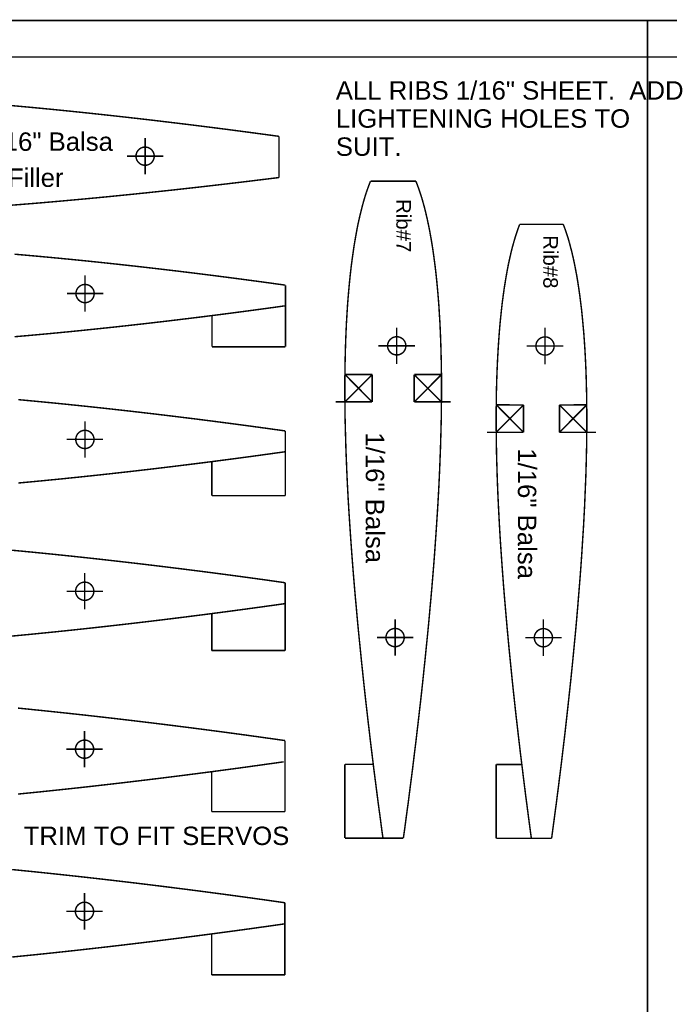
# Model space of a CAD drawing. Extents: x -1080 to 1070, y -166 to 202.
# Tile 21 of 24: x 425 to 536, y 2 to 171. Entities that reach past the tile are written whole.
import ezdxf

# ---------------------------------------------------------------- set-up
doc = ezdxf.new("R2010")
doc.units = 0
doc.header["$MEASUREMENT"] = 0
doc.linetypes.add('DASHED', pattern=[0.75, 0.5, -0.25])
doc.layers.get('0').update_dxf_attribs({"linetype": 'CONTINUOUS'})
doc.layers.add('2', color=7, linetype='CONTINUOUS')
doc.layers.add('DEFAULT', color=7, linetype='CONTINUOUS')
doc.styles.add('ARIAL', font='ARIAL.TTF')

# ---------------------------------------------------------------- blocks, each defined once
blk = doc.blocks.new('GROUP24')
at = {"layer": 'DEFAULT', "color": 3, "const_width": 0.01}
for points in [[(-37.625, 6.7375), (48.375, 6.7375)], [(26.875, -6.7375), (26.875, 6.7375)]]:
    blk.add_lwpolyline(points, dxfattribs=at)
at = {"layer": 'DEFAULT', "color": 3, "linetype": 'DASHED', "const_width": 0.01}
blk.add_lwpolyline([(-37.375, 6.4875), (48.125, 6.4875)], dxfattribs=at)
blk = doc.blocks.new('GROUP48')
at = {"const_width": 0.01}
for points in [[(0.539, 0.2829), (0.6161, 0.2762)], [(0.6161, 0.2762), (0.6929, 0.2694)], [(0.6929, 0.2694), (0.7694, 0.2623)], [(0.7694, 0.2623), (0.8456, 0.2551)], [(0.8456, 0.2551), (0.9215, 0.2477)], [(0.9215, 0.2477), (0.997, 0.2402)], [(0.997, 0.2402), (1.0719, 0.2326)], [(1.0719, 0.2326), (1.1464, 0.2248)], [(1.1464, 0.2248), (1.2203, 0.2169)], [(1.2203, 0.2169), (1.2936, 0.2089)], [(1.2936, 0.2089), (1.3662, 0.2009)], [(1.3662, 0.2009), (1.438, 0.1927)], [(1.023, -0.1119), (1.023, 0.1381)], [(1.438, 0.1927), (1.5091, 0.1845)], [(1.5091, 0.1845), (1.5794, 0.1763)], [(1.5794, 0.1763), (1.6488, 0.1681)], [(1.6488, 0.1681), (1.7173, 0.1598)], [(1.7173, 0.1598), (1.7848, 0.1515)], [(1.7848, 0.1515), (1.8513, 0.1432)], [(1.8513, 0.1432), (1.9168, 0.135)], [(1.9168, 0.135), (1.9811, 0.1267)], [(1.9811, 0.1267), (2.0443, 0.1185)], [(2.0443, 0.1185), (2.1063, 0.1104)], [(2.1063, 0.1104), (2.1671, 0.1023)], [(2.1671, 0.1023), (2.2266, 0.0943)], [(2.2266, 0.0943), (2.2848, 0.0864)], [(2.2848, 0.0864), (2.3416, 0.0785)], [(2.3416, 0.0785), (2.3971, 0.0708)], [(2.398, -0.3521), (2.398, 0.0706)], [(0.898, 0.0131), (1.148, 0.0131)], [(2.3416, -0.0785), (2.3971, -0.0708)], [(1.8513, -0.1432), (1.9168, -0.1349)], [(1.8935, -0.3521), (1.8935, -0.1379)], [(1.9168, -0.1349), (1.9811, -0.1267)], [(1.9811, -0.1267), (2.0443, -0.1185)], [(2.0443, -0.1185), (2.1063, -0.1103)], [(2.1063, -0.1103), (2.1671, -0.1023)], [(2.1671, -0.1023), (2.2266, -0.0942)], [(2.2266, -0.0942), (2.2848, -0.0863)], [(2.2848, -0.0863), (2.3416, -0.0785)], [(1.2936, -0.2089), (1.3662, -0.2008)], [(1.3662, -0.2008), (1.438, -0.1927)], [(1.438, -0.1927), (1.5091, -0.1845)], [(1.5091, -0.1845), (1.5794, -0.1763)], [(1.5794, -0.1763), (1.6488, -0.168)], [(1.6488, -0.168), (1.7173, -0.1597)], [(1.7173, -0.1597), (1.7848, -0.1515)], [(1.7848, -0.1515), (1.8513, -0.1432)], [(0.6161, -0.2762), (0.6929, -0.2693)], [(0.6929, -0.2693), (0.7694, -0.2623)], [(0.7694, -0.2623), (0.8456, -0.2551)], [(0.8456, -0.2551), (0.9215, -0.2477)], [(0.9215, -0.2477), (0.997, -0.2402)], [(0.997, -0.2402), (1.0719, -0.2325)], [(1.0719, -0.2325), (1.1464, -0.2247)], [(1.1464, -0.2247), (1.2203, -0.2169)], [(1.2203, -0.2169), (1.2936, -0.2089)], [(0.539, -0.2829), (0.6161, -0.2762)], [(1.8935, -0.3521), (2.398, -0.3521)]]:
    blk.add_lwpolyline(points, dxfattribs=at)
blk.add_lwpolyline([(1.0855, 0.0131, 0.0984), (1.0807, 0.037, 0.0982), (1.0671, 0.0572, 0.0982), (1.0469, 0.0708, 0.0983), (1.0229, 0.0755, 0.0984), (0.999, 0.0708, 0.0984), (0.9788, 0.0572, 0.0985), (0.9652, 0.037, 0.0986), (0.9605, 0.013, 0.0986), (0.9652, -0.0108, 0.0987), (0.9788, -0.031, 0.0987), (0.999, -0.0446, 0.0986), (1.023, -0.0493, 0.0985), (1.0469, -0.0446, 0.0985), (1.0671, -0.031, 0.0984), (1.0807, -0.0108, 0.0983)], format="xyb", close=True, dxfattribs=at)
blk = doc.blocks.new('GROUP47')
at = {"const_width": 0.01}
for points in [[(0.712, 0.2858), (0.7923, 0.2784)], [(0.7923, 0.2784), (0.8723, 0.2708)], [(0.8723, 0.2708), (0.952, 0.2631)], [(0.952, 0.2631), (1.0312, 0.2552)], [(1.0312, 0.2552), (1.1099, 0.2471)], [(1.1099, 0.2471), (1.188, 0.239)], [(1.188, 0.239), (1.2656, 0.2307)], [(1.2656, 0.2307), (1.3425, 0.2223)], [(1.3425, 0.2223), (1.4186, 0.2138)], [(1.4186, 0.2138), (1.4941, 0.2053)], [(1.4941, 0.2053), (1.5687, 0.1967)], [(1.1694, -0.1119), (1.1694, 0.1381)], [(1.5687, 0.1967), (1.6425, 0.1881)], [(1.6425, 0.1881), (1.7153, 0.1794)], [(1.7153, 0.1794), (1.7872, 0.1707)], [(1.7872, 0.1707), (1.858, 0.162)], [(1.858, 0.162), (1.9278, 0.1534)], [(1.9278, 0.1534), (1.9965, 0.1447)], [(1.9965, 0.1447), (2.0641, 0.136)], [(2.0641, 0.136), (2.1304, 0.1274)], [(2.1304, 0.1274), (2.1955, 0.1189)], [(2.1955, 0.1189), (2.2593, 0.1104)], [(2.2593, 0.1104), (2.3217, 0.102)], [(2.3217, 0.102), (2.3828, 0.0937)], [(2.3828, 0.0937), (2.4424, 0.0855)], [(2.4424, 0.0855), (2.5006, 0.0774)], [(2.5006, 0.0774), (2.5444, 0.0712)], [(2.5444, -0.3726), (2.5444, 0.0712)], [(1.0444, 0.0131), (1.2944, 0.0131)], [(2.5006, -0.0773), (2.5443, -0.0712)], [(1.9965, -0.1447), (2.0641, -0.136)], [(2.0406, -0.3726), (2.0406, -0.139)], [(2.0641, -0.136), (2.1304, -0.1274)], [(2.1304, -0.1274), (2.1955, -0.1189)], [(2.1955, -0.1189), (2.2593, -0.1104)], [(2.2593, -0.1104), (2.3217, -0.102)], [(2.3217, -0.102), (2.3828, -0.0937)], [(2.3828, -0.0937), (2.4424, -0.0854)], [(2.4424, -0.0854), (2.5006, -0.0773)], [(1.4186, -0.2138), (1.4941, -0.2053)], [(1.4941, -0.2053), (1.5687, -0.1967)], [(1.5687, -0.1967), (1.6425, -0.1881)], [(1.6425, -0.1881), (1.7153, -0.1794)], [(1.7153, -0.1794), (1.7872, -0.1707)], [(1.7872, -0.1707), (1.858, -0.162)], [(1.858, -0.162), (1.9278, -0.1533)], [(1.9278, -0.1533), (1.9965, -0.1447)], [(0.7923, -0.2784), (0.8723, -0.2708)], [(0.8723, -0.2708), (0.952, -0.263)], [(0.952, -0.263), (1.0312, -0.2551)], [(1.0312, -0.2551), (1.1099, -0.2471)], [(1.1099, -0.2471), (1.188, -0.2389)], [(1.188, -0.2389), (1.2656, -0.2307)], [(1.2656, -0.2307), (1.3425, -0.2223)], [(1.3425, -0.2223), (1.4186, -0.2138)], [(0.712, -0.2857), (0.7923, -0.2784)], [(2.0406, -0.3726), (2.5444, -0.3726)]]:
    blk.add_lwpolyline(points, dxfattribs=at)
blk.add_lwpolyline([(1.2319, 0.0131, 0.0984), (1.2271, 0.037, 0.0982), (1.2135, 0.0572, 0.0982), (1.1933, 0.0708, 0.0983), (1.1693, 0.0755, 0.0984), (1.1454, 0.0708, 0.0984), (1.1252, 0.0572, 0.0985), (1.1116, 0.037, 0.0986), (1.1069, 0.013, 0.0986), (1.1116, -0.0108, 0.0987), (1.1252, -0.031, 0.0987), (1.1454, -0.0446, 0.0986), (1.1694, -0.0493, 0.0985), (1.1933, -0.0446, 0.0985), (1.2135, -0.031, 0.0984), (1.2271, -0.0108, 0.0983)], format="xyb", close=True, dxfattribs=at)
blk = doc.blocks.new('GROUP49')
at = {"const_width": 0.01}
for points in [[(0.8152, 0.2944), (0.899, 0.2865)], [(0.899, 0.2865), (0.9824, 0.2784)], [(0.9824, 0.2784), (1.0653, 0.2701)], [(1.0653, 0.2701), (1.1477, 0.2617)], [(1.1477, 0.2617), (1.2296, 0.2531)], [(1.2296, 0.2531), (1.3108, 0.2445)], [(1.3108, 0.2445), (1.3913, 0.2357)], [(1.3913, 0.2357), (1.4711, 0.2268)], [(1.4711, 0.2268), (1.5501, 0.2179)], [(1.5501, 0.2179), (1.6282, 0.2089)], [(1.6282, 0.2089), (1.7055, 0.1999)], [(1.7055, 0.1999), (1.7817, 0.1908)], [(1.3158, -0.1119), (1.3158, 0.1381)], [(1.7817, 0.1908), (1.857, 0.1817)], [(1.857, 0.1817), (1.9312, 0.1726)], [(1.9312, 0.1726), (2.0043, 0.1635)], [(2.0043, 0.1635), (2.0763, 0.1544)], [(2.0763, 0.1544), (2.147, 0.1454)], [(2.147, 0.1454), (2.2164, 0.1364)], [(2.2164, 0.1364), (2.2846, 0.1274)], [(2.2846, 0.1274), (2.3514, 0.1185)], [(2.3514, 0.1185), (2.4168, 0.1097)], [(2.4168, 0.1097), (2.4807, 0.101)], [(2.4807, 0.101), (2.5432, 0.0924)], [(2.5432, 0.0924), (2.6041, 0.0839)], [(2.6041, 0.0839), (2.6908, 0.0716)], [(2.6908, -0.3932), (2.6908, 0.0716)], [(1.1908, 0.0131), (1.4408, 0.0131)], [(2.6041, -0.0839), (2.6907, -0.0717)], [(2.147, -0.1454), (2.2164, -0.1363)], [(2.2164, -0.1363), (2.2846, -0.1274)], [(2.2846, -0.1274), (2.3514, -0.1185)], [(2.3514, -0.1185), (2.4168, -0.1097)], [(2.4168, -0.1097), (2.4807, -0.101)], [(2.4807, -0.101), (2.5432, -0.0924)], [(2.5432, -0.0924), (2.6041, -0.0839)], [(1.6282, -0.2089), (1.7055, -0.1999)], [(1.7055, -0.1999), (1.7817, -0.1908)], [(1.7817, -0.1908), (1.857, -0.1817)], [(1.857, -0.1817), (1.9312, -0.1726)], [(1.9312, -0.1726), (2.0043, -0.1635)], [(2.0043, -0.1635), (2.0763, -0.1544)], [(2.0763, -0.1544), (2.147, -0.1454)], [(2.1877, -0.3932), (2.1877, -0.1401)], [(0.9824, -0.2784), (1.0653, -0.2701)], [(1.0653, -0.2701), (1.1477, -0.2617)], [(1.1477, -0.2617), (1.2296, -0.2531)], [(1.2296, -0.2531), (1.3108, -0.2445)], [(1.3108, -0.2445), (1.3913, -0.2357)], [(1.3913, -0.2357), (1.4711, -0.2268)], [(1.4711, -0.2268), (1.5501, -0.2179)], [(1.5501, -0.2179), (1.6282, -0.2089)], [(0.8152, -0.2944), (0.899, -0.2865)], [(0.899, -0.2865), (0.9824, -0.2784)], [(2.1877, -0.3932), (2.6908, -0.3932)]]:
    blk.add_lwpolyline(points, dxfattribs=at)
blk.add_lwpolyline([(1.3783, 0.0131, 0.0984), (1.3735, 0.037, 0.0982), (1.3599, 0.0572, 0.0982), (1.3397, 0.0708, 0.0983), (1.3157, 0.0755, 0.0984), (1.2918, 0.0708, 0.0984), (1.2716, 0.0572, 0.0985), (1.258, 0.037, 0.0986), (1.2533, 0.013, 0.0986), (1.258, -0.0108, 0.0987), (1.2716, -0.031, 0.0987), (1.2918, -0.0446, 0.0986), (1.3158, -0.0493, 0.0985), (1.3397, -0.0446, 0.0985), (1.3599, -0.031, 0.0984), (1.3735, -0.0108, 0.0983)], format="xyb", close=True, dxfattribs=at)
blk = doc.blocks.new('GROUP50')
at = {"const_width": 0.01}
for points in [[(1.0146, 0.2946), (1.1015, 0.2859)], [(1.1015, 0.2859), (1.1878, 0.2771)], [(1.1878, 0.2771), (1.2736, 0.2681)], [(1.2736, 0.2681), (1.3586, 0.2591)], [(1.3586, 0.2591), (1.443, 0.2499)], [(1.443, 0.2499), (1.5266, 0.2406)], [(1.5266, 0.2406), (1.6094, 0.2312)], [(1.6094, 0.2312), (1.6912, 0.2218)], [(1.6912, 0.2218), (1.7722, 0.2123)], [(1.7722, 0.2123), (1.8521, 0.2028)], [(1.8521, 0.2028), (1.9309, 0.1933)], [(1.4707, -0.1119), (1.4707, 0.1381)], [(1.9309, 0.1933), (2.0087, 0.1838)], [(2.0087, 0.1838), (2.0853, 0.1742)], [(2.0853, 0.1742), (2.1606, 0.1647)], [(2.1606, 0.1647), (2.2347, 0.1552)], [(2.2347, 0.1552), (2.3075, 0.1458)], [(2.3075, 0.1458), (2.3789, 0.1364)], [(2.3789, 0.1364), (2.4489, 0.1271)], [(2.4489, 0.1271), (2.5174, 0.1179)], [(2.5174, 0.1179), (2.5844, 0.1088)], [(2.5844, 0.1088), (2.6498, 0.0997)], [(2.6498, 0.0997), (2.7136, 0.0908)], [(2.7136, 0.0908), (2.7758, 0.0821)], [(2.7758, 0.0821), (2.8457, 0.0721)], [(2.8457, -0.4149), (2.8457, 0.0721)], [(1.3457, 0.0131), (1.5957, 0.0131)], [(2.3075, -0.1458), (2.3789, -0.1364)], [(2.3789, -0.1364), (2.4489, -0.1271)], [(2.4489, -0.1271), (2.5174, -0.1179)], [(2.5174, -0.1179), (2.5844, -0.1088)], [(2.5844, -0.1088), (2.6498, -0.0997)], [(2.6498, -0.0997), (2.7136, -0.0908)], [(2.7136, -0.0908), (2.7758, -0.0821)], [(2.7758, -0.0821), (2.8363, -0.0735)], [(1.7722, -0.2123), (1.8521, -0.2028)], [(1.8521, -0.2028), (1.9309, -0.1933)], [(1.9309, -0.1933), (2.0087, -0.1838)], [(2.0087, -0.1838), (2.0853, -0.1742)], [(2.0853, -0.1742), (2.1606, -0.1647)], [(2.1606, -0.1647), (2.2347, -0.1552)], [(2.2347, -0.1552), (2.3075, -0.1458)], [(2.3432, -0.4149), (2.3432, -0.1411)], [(1.1878, -0.2771), (1.2736, -0.2681)], [(1.2736, -0.2681), (1.3586, -0.2591)], [(1.3586, -0.2591), (1.443, -0.2499)], [(1.443, -0.2499), (1.5266, -0.2406)], [(1.5266, -0.2406), (1.6094, -0.2312)], [(1.6094, -0.2312), (1.6912, -0.2218)], [(1.6912, -0.2218), (1.7722, -0.2123)], [(1.0146, -0.2946), (1.1015, -0.2859)], [(1.1015, -0.2859), (1.1878, -0.2771)], [(2.3432, -0.4149), (2.8457, -0.4149)]]:
    blk.add_lwpolyline(points, dxfattribs=at)
blk.add_lwpolyline([(1.5332, 0.0131, 0.0984), (1.5284, 0.037, 0.0982), (1.5148, 0.0572, 0.0982), (1.4946, 0.0708, 0.0983), (1.4706, 0.0755, 0.0984), (1.4467, 0.0708, 0.0984), (1.4265, 0.0572, 0.0985), (1.4129, 0.037, 0.0986), (1.4082, 0.013, 0.0986), (1.4129, -0.0108, 0.0987), (1.4265, -0.031, 0.0987), (1.4467, -0.0446, 0.0986), (1.4707, -0.0493, 0.0985), (1.4946, -0.0446, 0.0985), (1.5148, -0.031, 0.0984), (1.5284, -0.0108, 0.0983)], format="xyb", close=True, dxfattribs=at)
blk = doc.blocks.new('GROUP8')
at = {"const_width": 0.01}
for points in [[(-1.6107, 0.4173), (-1.5504, 0.4165)], [(-1.5504, 0.4165), (-1.4666, 0.4148)], [(-1.4666, 0.4148), (-1.3819, 0.4126)], [(-1.3819, 0.4126), (-1.2966, 0.4098)], [(-1.2966, 0.4098), (-1.2106, 0.4066)], [(-1.2106, 0.4066), (-1.1239, 0.403)], [(-1.1239, 0.403), (-1.0367, 0.3989)], [(-1.0367, 0.3989), (-0.949, 0.3943)], [(-0.949, 0.3943), (-0.8609, 0.3894)], [(-0.8609, 0.3894), (-0.7723, 0.384)], [(-0.7723, 0.384), (-0.6835, 0.3783)], [(-0.6835, 0.3783), (-0.5944, 0.3722)], [(-0.5944, 0.3722), (-0.5051, 0.3657)], [(-0.5051, 0.3657), (-0.4157, 0.3589)], [(-0.4157, 0.3589), (-0.3262, 0.3518)], [(-0.3262, 0.3518), (-0.2368, 0.3444)], [(-0.2368, 0.3444), (-0.1473, 0.3367)], [(-0.1473, 0.3367), (-0.058, 0.3287)], [(-0.058, 0.3287), (0.0311, 0.3205)], [(0.0311, 0.3205), (0.12, 0.312)], [(0.12, 0.312), (0.2086, 0.3034)], [(0.2086, 0.3034), (0.2969, 0.2945)], [(0.2969, 0.2945), (0.3847, 0.2854)], [(0.3847, 0.2854), (0.472, 0.2762)], [(0.472, 0.2762), (0.5588, 0.2668)], [(0.5588, 0.2668), (0.6449, 0.2573)], [(0.6449, 0.2573), (0.7305, 0.2477)], [(0.7305, 0.2477), (0.8152, 0.238)], [(0.8152, 0.238), (0.8993, 0.2281)], [(0.8993, 0.2281), (0.9824, 0.2182)], [(0.9824, 0.2182), (1.0647, 0.2083)], [(1.0647, 0.2083), (1.146, 0.1983)], [(1.146, 0.1983), (1.2263, 0.1883)], [(1.2263, 0.1883), (1.3056, 0.1782)], [(1.3056, 0.1782), (1.3837, 0.1682)], [(1.3837, 0.1682), (1.4607, 0.1581)], [(1.4607, 0.1581), (1.5364, 0.1481)], [(1.5364, 0.1481), (1.7292, 0.1222)], [(-1.1894, -0.1276), (-1.1894, 0.1224)], [(0.8106, -0.1389), (0.8106, 0.1111)], [(-1.3144, -0.0026), (-1.0644, -0.0026)], [(0.6856, -0.0139), (0.9356, -0.0139)], [(1.3033, -0.2116), (1.3816, -0.2025)], [(1.3816, -0.2025), (1.4587, -0.1933)], [(1.4587, -0.1933), (1.5345, -0.1842)], [(1.5345, -0.1842), (1.7292, -0.1604)], [(0.6419, -0.2832), (0.7275, -0.2745)], [(0.7275, -0.2745), (0.8124, -0.2658)], [(0.8124, -0.2658), (0.8965, -0.2569)], [(0.8965, -0.2569), (0.9798, -0.248)], [(0.9798, -0.248), (1.0621, -0.239)], [(1.0621, -0.239), (1.1436, -0.2299)], [(1.1436, -0.2299), (1.224, -0.2208)], [(1.224, -0.2208), (1.3033, -0.2116)], [(-0.0619, -0.3465), (0.0274, -0.3393)], [(0.0274, -0.3393), (0.1163, -0.3319)], [(0.1163, -0.3319), (0.205, -0.3242)], [(0.205, -0.3242), (0.2934, -0.3163)], [(0.2934, -0.3163), (0.3813, -0.3083)], [(0.3813, -0.3083), (0.4687, -0.3001)], [(0.4687, -0.3001), (0.5556, -0.2917)], [(0.5556, -0.2917), (0.6419, -0.2832)], [(-1.2152, -0.4113), (-1.1285, -0.4086)], [(-1.1285, -0.4086), (-1.0413, -0.4055)], [(-1.0413, -0.4055), (-0.9535, -0.4019)], [(-0.9535, -0.4019), (-0.8653, -0.398)], [(-0.8653, -0.398), (-0.7768, -0.3937)], [(-0.7768, -0.3937), (-0.6879, -0.3889)], [(-0.6879, -0.3889), (-0.5987, -0.3838)], [(-0.5987, -0.3838), (-0.5094, -0.3784)], [(-0.5094, -0.3784), (-0.4199, -0.3726)], [(-0.4199, -0.3726), (-0.3303, -0.3665)], [(-0.3303, -0.3665), (-0.2408, -0.3601)], [(-0.2408, -0.3601), (-0.1513, -0.3534)], [(-0.1513, -0.3534), (-0.0619, -0.3465)], [(-1.6107, -0.4173), (-1.5551, -0.4173)], [(-1.5551, -0.4173), (-1.4713, -0.4165)], [(-1.4713, -0.4165), (-1.3867, -0.4152)], [(-1.3867, -0.4152), (-1.3013, -0.4135)], [(-1.3013, -0.4135), (-1.2152, -0.4113)]]:
    blk.add_lwpolyline(points, dxfattribs=at)
for points in [[(-1.1269, -0.0026, 0.0985), (-1.1316, 0.0213, 0.0987), (-1.1452, 0.0415, 0.0987), (-1.1654, 0.0551, 0.0986), (-1.1894, 0.0598, 0.0985), (-1.2133, 0.0551, 0.0985), (-1.2335, 0.0415, 0.0984), (-1.2471, 0.0213, 0.0985), (-1.2519, -0.0026, 0.0984), (-1.2471, -0.0265, 0.0982), (-1.2335, -0.0467, 0.0982), (-1.2133, -0.0603, 0.0983), (-1.1893, -0.065, 0.0984), (-1.1654, -0.0603, 0.0984), (-1.1452, -0.0467, 0.0985), (-1.1316, -0.0265, 0.0986)], [(0.8731, -0.0139, 0.0983), (0.8683, 0.01, 0.0984), (0.8547, 0.0302, 0.0985), (0.8345, 0.0438, 0.0986), (0.8105, 0.0485, 0.0986), (0.7866, 0.0438, 0.0987), (0.7664, 0.0302, 0.0987), (0.7528, 0.01, 0.0986), (0.7481, -0.0139, 0.0985), (0.7528, -0.0378, 0.0985), (0.7664, -0.058, 0.0984), (0.7866, -0.0716, 0.0983), (0.8106, -0.0763, 0.0983), (0.8345, -0.0716, 0.0982), (0.8547, -0.058, 0.0982), (0.8683, -0.0378, 0.0984)]]:
    blk.add_lwpolyline(points, format="xyb", close=True, dxfattribs=at)
at = {"layer": 'DEFAULT', "const_width": 0.01}
for points in [[(-1.6108, -0.4173), (-1.6108, 0.4165)], [(1.7292, -0.1604), (1.7292, 0.1222)]]:
    blk.add_lwpolyline(points, dxfattribs=at)
blk = doc.blocks.new('GROUP10')
at = {"layer": 'DEFAULT', "rotation": 270}
blk.add_blockref('GROUP8', (0, 0.0592), dxfattribs=at)
at = {"layer": 'DEFAULT', "style": 'ARIAL'}
for s, p in [('Servo Bay Filler', (-0.2245, 1.0534)), ('Rib#2  1/16" Balsa', (0.0228, 0.9246))]:
    blk.add_text(s, height=0.1263, rotation=270, dxfattribs=at).set_placement(p)
blk = doc.blocks.new('GROUP51')
at = {"const_width": 0.01}
for points in [[(0.9627, 0.3), (1.0509, 0.2912)], [(1.0509, 0.2912), (1.1386, 0.2822)], [(1.1386, 0.2822), (1.2256, 0.2731)], [(1.2256, 0.2731), (1.3119, 0.2639)], [(1.3119, 0.2639), (1.3976, 0.2546)], [(1.3976, 0.2546), (1.4824, 0.2452)], [(1.4824, 0.2452), (1.5664, 0.2357)], [(1.5664, 0.2357), (1.6495, 0.2261)], [(1.6495, 0.2261), (1.7316, 0.2165)], [(1.7316, 0.2165), (1.8127, 0.2069)], [(1.8127, 0.2069), (1.8928, 0.1972)], [(1.4591, -0.1118), (1.4591, 0.1382)], [(1.8928, 0.1972), (1.9717, 0.1875)], [(1.9717, 0.1875), (2.0494, 0.1778)], [(2.0494, 0.1778), (2.1259, 0.1682)], [(2.1259, 0.1682), (2.2011, 0.1585)], [(2.2011, 0.1585), (2.275, 0.149)], [(2.275, 0.149), (2.3474, 0.1394)], [(2.3474, 0.1394), (2.4184, 0.13)], [(2.4184, 0.13), (2.488, 0.1206)], [(2.488, 0.1206), (2.556, 0.1114)], [(2.556, 0.1114), (2.6224, 0.1022)], [(2.6224, 0.1022), (2.6872, 0.0932)], [(2.6872, 0.0932), (2.7503, 0.0843)], [(2.7503, 0.0843), (2.8341, 0.0724)], [(2.8341, -0.4219), (2.8341, 0.0723)], [(1.3341, 0.0132), (1.5841, 0.0132)], [(2.7503, -0.0842), (2.834, -0.0722)], [(2.275, -0.1488), (2.3474, -0.1393)], [(2.3474, -0.1393), (2.4184, -0.1298)], [(2.4184, -0.1298), (2.488, -0.1205)], [(2.488, -0.1205), (2.556, -0.1112)], [(2.556, -0.1112), (2.6224, -0.1021)], [(2.6224, -0.1021), (2.6872, -0.093)], [(2.6872, -0.093), (2.7503, -0.0842)], [(1.7316, -0.2164), (1.8127, -0.2067)], [(1.8127, -0.2067), (1.8928, -0.197)], [(1.8928, -0.197), (1.9717, -0.1874)], [(1.9717, -0.1874), (2.0494, -0.1777)], [(2.0494, -0.1777), (2.1259, -0.168)], [(2.1259, -0.168), (2.2011, -0.1584)], [(2.2011, -0.1584), (2.275, -0.1488)], [(2.3319, -0.4219), (2.3319, -0.1414)], [(1.1386, -0.2821), (1.2256, -0.273)], [(1.2256, -0.273), (1.3119, -0.2638)], [(1.3119, -0.2638), (1.3976, -0.2545)], [(1.3976, -0.2545), (1.4824, -0.245)], [(1.4824, -0.245), (1.5664, -0.2355)], [(1.5664, -0.2355), (1.6495, -0.226)], [(1.6495, -0.226), (1.7316, -0.2164)], [(0.9627, -0.2998), (1.0509, -0.291)], [(1.0509, -0.291), (1.1386, -0.2821)], [(2.3319, -0.4219), (2.8341, -0.4219)]]:
    blk.add_lwpolyline(points, dxfattribs=at)
blk.add_lwpolyline([(1.5216, 0.0132, 0.0984), (1.5168, 0.0371, 0.0982), (1.5032, 0.0573, 0.0982), (1.483, 0.0709, 0.0983), (1.459, 0.0756, 0.0984), (1.4351, 0.0709, 0.0984), (1.4149, 0.0573, 0.0985), (1.4013, 0.0371, 0.0986), (1.3966, 0.0131, 0.0986), (1.4013, -0.0107, 0.0987), (1.4149, -0.0309, 0.0987), (1.4351, -0.0445, 0.0986), (1.4591, -0.0492, 0.0985), (1.483, -0.0445, 0.0985), (1.5032, -0.0309, 0.0984), (1.5168, -0.0107, 0.0983)], format="xyb", close=True, dxfattribs=at)

msp = doc.modelspace()

# ---------------------------------------------------------------- linework, layer by layer
at = {"const_width": 0.25}
for points in [[(485.05, 143.02), (485.21, 143.4)], [(485.21, 143.4), (492.99, 143.4)], [(492.99, 143.4), (493.15, 143.02)], [(484.51, 141.51), (484.78, 142.29)], [(484.78, 142.29), (485.05, 143.02)], [(493.15, 143.02), (493.42, 142.29)], [(493.42, 142.29), (493.69, 141.51)], [(483.99, 139.82), (484.24, 140.69)], [(484.24, 140.69), (484.51, 141.51)], [(493.69, 141.51), (493.96, 140.69)], [(493.96, 140.69), (494.21, 139.82)], [(483.5, 137.95), (483.74, 138.91)], [(483.74, 138.91), (483.99, 139.82)], [(494.21, 139.82), (494.46, 138.91)], [(494.46, 138.91), (494.7, 137.95)], [(483.04, 135.92), (483.27, 136.96)], [(483.27, 136.96), (483.5, 137.95)], [(494.7, 137.95), (494.93, 136.96)], [(494.93, 136.96), (495.15, 135.92)], [(482.83, 134.84), (483.04, 135.92)], [(495.15, 135.92), (495.37, 134.84)], [(510.27, 134.52), (510.52, 135.26)], [(510.52, 135.26), (510.78, 135.95)], [(510.78, 135.95), (510.81, 136.01)], [(510.81, 136.01), (518.28, 136.01)], [(518.28, 136.01), (518.3, 135.95)], [(518.3, 135.95), (518.56, 135.26)], [(518.56, 135.26), (518.82, 134.52)], [(482.43, 132.57), (482.63, 133.72)], [(482.63, 133.72), (482.83, 134.84)], [(495.37, 134.84), (495.57, 133.72)], [(495.57, 133.72), (495.77, 132.57)], [(509.78, 132.93), (510.02, 133.75)], [(510.02, 133.75), (510.27, 134.52)], [(518.82, 134.52), (519.07, 133.75)], [(519.07, 133.75), (519.31, 132.93)], [(482.25, 131.37), (482.43, 132.57)], [(495.77, 132.57), (495.95, 131.37)], [(509.31, 131.16), (509.54, 132.06)], [(509.54, 132.06), (509.78, 132.93)], [(519.31, 132.93), (519.54, 132.06)], [(519.54, 132.06), (519.77, 131.16)], [(481.91, 128.87), (482.08, 130.14)], [(482.08, 130.14), (482.25, 131.37)], [(495.95, 131.37), (496.12, 130.14)], [(496.12, 130.14), (496.29, 128.87)], [(508.88, 129.23), (509.1, 130.22)], [(509.1, 130.22), (509.31, 131.16)], [(519.77, 131.16), (519.99, 130.22)], [(519.99, 130.22), (520.2, 129.23)], [(481.76, 127.57), (481.91, 128.87)], [(496.29, 128.87), (496.44, 127.57)], [(508.49, 127.15), (508.68, 128.21)], [(508.68, 128.21), (508.88, 129.23)], [(520.2, 129.23), (520.4, 128.21)], [(520.4, 128.21), (520.6, 127.15)], [(481.62, 126.24), (481.76, 127.57)], [(496.44, 127.57), (496.58, 126.24)], [(508.31, 126.06), (508.49, 127.15)], [(520.6, 127.15), (520.78, 126.06)], [(481.37, 123.47), (481.49, 124.87)], [(481.49, 124.87), (481.62, 126.24)], [(496.58, 126.24), (496.71, 124.87)], [(496.71, 124.87), (496.83, 123.47)], [(507.97, 123.76), (508.13, 124.93)], [(508.13, 124.93), (508.31, 126.06)], [(520.78, 126.06), (520.95, 124.93)], [(520.95, 124.93), (521.12, 123.76)], [(481.26, 122.03), (481.37, 123.47)], [(496.83, 123.47), (496.94, 122.03)], [(507.81, 122.56), (507.97, 123.76)], [(521.12, 123.76), (521.27, 122.56)], [(481.17, 120.57), (481.26, 122.03)], [(496.94, 122.03), (497.03, 120.57)], [(507.67, 121.33), (507.81, 122.56)], [(521.27, 122.56), (521.42, 121.33)], [(481.08, 119.08), (481.17, 120.57)], [(497.03, 120.57), (497.12, 119.08)], [(507.41, 118.77), (507.54, 120.07)], [(507.54, 120.07), (507.67, 121.33)], [(521.42, 121.33), (521.55, 120.07)], [(521.55, 120.07), (521.67, 118.77)], [(481.01, 117.56), (481.08, 119.08)], [(489.71, 112.06), (489.71, 118.31)], [(497.12, 119.08), (497.19, 117.56)], [(507.3, 117.44), (507.41, 118.77)], [(515.15, 112.04), (515.15, 118.29)], [(521.67, 118.77), (521.79, 117.44)], [(480.95, 116.02), (481.01, 117.56)], [(497.19, 117.56), (497.25, 116.02)], [(507.2, 116.09), (507.3, 117.44)], [(521.79, 117.44), (521.89, 116.09)], [(480.9, 114.45), (480.95, 116.02)], [(486.58, 115.19), (492.83, 115.19)], [(497.25, 116.02), (497.3, 114.45)], [(507.03, 113.29), (507.11, 114.7)], [(507.11, 114.7), (507.2, 116.09)], [(512.02, 115.16), (518.27, 115.16)], [(521.89, 116.09), (521.98, 114.7)], [(521.98, 114.7), (522.06, 113.29)], [(480.86, 112.85), (480.9, 114.45)], [(497.3, 114.45), (497.34, 112.85)], [(506.96, 111.85), (507.03, 113.29)], [(522.06, 113.29), (522.13, 111.85)], [(480.83, 111.23), (480.86, 112.85)], [(497.34, 112.85), (497.37, 111.23)], [(506.9, 110.39), (506.96, 111.85)], [(522.13, 111.85), (522.19, 110.39)], [(480.81, 107.93), (480.81, 109.59)], [(480.81, 109.59), (480.83, 111.23)], [(480.82, 105.58), (485.5, 110.27)], [(480.82, 110.27), (485.5, 110.27)], [(480.82, 110.27), (485.49, 105.58)], [(485.49, 105.58), (485.5, 110.27)], [(492.7, 110.27), (497.38, 110.27)], [(492.71, 105.58), (497.38, 110.27)], [(492.7, 110.27), (492.71, 105.58)], [(492.7, 110.27), (497.38, 105.58)], [(497.37, 111.23), (497.39, 109.59)], [(497.39, 109.59), (497.39, 107.93)], [(506.85, 108.9), (506.9, 110.39)], [(522.19, 110.39), (522.23, 108.9)], [(480.81, 107.93), (480.81, 106.24)], [(497.39, 106.24), (497.39, 107.93)], [(506.81, 107.39), (506.85, 108.9)], [(522.23, 108.9), (522.27, 107.39)], [(480.81, 106.24), (480.82, 105.58)], [(497.38, 105.58), (497.39, 106.24)], [(506.79, 105.85), (506.81, 107.39)], [(522.27, 107.39), (522.3, 105.85)], [(479.26, 105.58), (480.82, 105.58)], [(480.82, 105.58), (485.49, 105.58)], [(480.82, 105.58), (480.85, 102.82)], [(492.71, 105.58), (497.38, 105.58)], [(497.35, 102.82), (497.38, 105.58)], [(497.38, 105.58), (498.94, 105.58)], [(506.77, 104.3), (506.79, 105.85)], [(506.78, 100.38), (511.46, 105.06)], [(506.78, 105.07), (511.46, 105.06)], [(506.78, 105.07), (511.45, 100.38)], [(511.45, 100.38), (511.46, 105.06)], [(517.63, 105.06), (522.31, 105.07)], [(517.63, 105.06), (517.63, 100.38)], [(517.63, 105.06), (522.31, 100.38)], [(517.63, 100.38), (522.31, 105.07)], [(522.3, 105.85), (522.31, 104.3)], [(480.85, 102.82), (480.89, 101.09)], [(497.31, 101.09), (497.35, 102.82)], [(506.77, 102.72), (506.77, 104.3)], [(522.31, 104.3), (522.32, 102.72)], [(506.77, 102.72), (506.77, 101.13)], [(506.77, 101.13), (506.78, 100.38)], [(522.31, 100.38), (522.31, 101.13)], [(522.31, 101.13), (522.32, 102.72)], [(480.89, 101.09), (480.94, 99.34)], [(497.26, 99.34), (497.31, 101.09)], [(505.22, 100.38), (506.78, 100.38)], [(506.78, 100.38), (511.45, 100.38)], [(506.78, 100.38), (506.81, 97.89)], [(517.63, 100.38), (522.31, 100.38)], [(522.28, 97.89), (522.31, 100.38)], [(522.31, 100.38), (523.87, 100.38)], [(480.94, 99.34), (480.99, 97.57)], [(497.21, 97.57), (497.26, 99.34)], [(506.81, 97.89), (506.84, 96.24)], [(522.24, 96.24), (522.28, 97.89)], [(480.99, 97.57), (481.06, 95.79)], [(497.14, 95.79), (497.21, 97.57)], [(506.84, 96.24), (506.89, 94.58)], [(522.2, 94.58), (522.24, 96.24)], [(481.06, 95.79), (481.13, 94)], [(497.07, 94), (497.14, 95.79)], [(506.89, 94.58), (506.94, 92.91)], [(522.15, 92.91), (522.2, 94.58)], [(481.13, 94), (481.21, 92.2)], [(496.99, 92.2), (497.07, 94)], [(506.94, 92.91), (507, 91.23)], [(522.08, 91.23), (522.15, 92.91)], [(481.21, 92.2), (481.3, 90.4)], [(496.9, 90.4), (496.99, 92.2)], [(507, 91.23), (507.07, 89.53)], [(522.01, 89.53), (522.08, 91.23)], [(481.3, 90.4), (481.4, 88.58)], [(496.8, 88.58), (496.9, 90.4)], [(507.07, 89.53), (507.15, 87.83)], [(521.94, 87.83), (522.01, 89.53)], [(481.4, 88.58), (481.51, 86.76)], [(496.69, 86.76), (496.8, 88.58)], [(507.15, 87.83), (507.24, 86.11)], [(521.85, 86.11), (521.94, 87.83)], [(481.51, 86.76), (481.63, 84.93)], [(496.57, 84.93), (496.69, 86.76)], [(507.24, 86.11), (507.33, 84.39)], [(521.76, 84.39), (521.85, 86.11)], [(481.63, 84.93), (481.75, 83.1)], [(496.45, 83.1), (496.57, 84.93)], [(507.33, 84.39), (507.43, 82.66)], [(521.65, 82.66), (521.76, 84.39)], [(481.75, 83.1), (481.88, 81.26)], [(496.32, 81.26), (496.45, 83.1)], [(507.43, 82.66), (507.54, 80.93)], [(521.54, 80.93), (521.65, 82.66)], [(481.88, 81.26), (482.01, 79.42)], [(496.19, 79.42), (496.32, 81.26)], [(507.54, 80.93), (507.66, 79.2)], [(521.43, 79.2), (521.54, 80.93)], [(482.01, 79.42), (482.15, 77.59)], [(496.05, 77.59), (496.19, 79.42)], [(507.66, 79.2), (507.78, 77.46)], [(521.31, 77.46), (521.43, 79.2)], [(482.15, 77.59), (482.3, 75.75)], [(495.9, 75.75), (496.05, 77.59)], [(507.78, 77.46), (507.91, 75.72)], [(521.18, 75.72), (521.31, 77.46)], [(482.3, 75.75), (482.45, 73.92)], [(495.75, 73.92), (495.9, 75.75)], [(507.91, 75.72), (508.04, 73.98)], [(521.04, 73.98), (521.18, 75.72)], [(482.45, 73.92), (482.61, 72.09)], [(495.59, 72.09), (495.75, 73.92)], [(508.04, 73.98), (508.18, 72.24)], [(520.9, 72.24), (521.04, 73.98)], [(482.61, 72.09), (482.78, 70.26)], [(495.42, 70.26), (495.59, 72.09)], [(508.18, 72.24), (508.33, 70.5)], [(520.76, 70.5), (520.9, 72.24)], [(482.78, 70.26), (482.94, 68.44)], [(495.26, 68.44), (495.42, 70.26)], [(508.33, 70.5), (508.48, 68.76)], [(520.61, 68.76), (520.76, 70.5)], [(482.94, 68.44), (483.11, 66.63)], [(489.43, 62.06), (489.43, 68.31)], [(495.09, 66.63), (495.26, 68.44)], [(508.48, 68.76), (508.63, 67.04)], [(514.87, 62.04), (514.87, 68.29)], [(520.46, 67.04), (520.61, 68.76)], [(483.11, 66.63), (483.29, 64.83)], [(494.91, 64.83), (495.09, 66.63)], [(508.63, 67.04), (508.79, 65.31)], [(520.3, 65.31), (520.46, 67.04)], [(483.29, 64.83), (483.47, 63.04)], [(486.3, 65.19), (492.55, 65.19)], [(494.73, 63.04), (494.91, 64.83)], [(508.79, 65.31), (508.95, 63.6)], [(511.75, 65.16), (518, 65.16)], [(520.13, 63.6), (520.3, 65.31)], [(483.47, 63.04), (483.65, 61.25)], [(494.55, 61.25), (494.73, 63.04)], [(508.95, 63.6), (509.12, 61.89)], [(519.97, 61.89), (520.13, 63.6)], [(483.65, 61.25), (483.84, 59.48)], [(494.36, 59.48), (494.55, 61.25)], [(509.12, 61.89), (509.29, 60.19)], [(519.8, 60.19), (519.97, 61.89)], [(483.84, 59.48), (484.02, 57.73)], [(494.18, 57.73), (494.36, 59.48)], [(509.29, 60.19), (509.46, 58.5)], [(519.63, 58.5), (519.8, 60.19)], [(484.02, 57.73), (484.21, 55.99)], [(493.99, 55.99), (494.18, 57.73)], [(509.46, 58.5), (509.63, 56.82)], [(519.45, 56.82), (519.63, 58.5)], [(484.21, 55.99), (484.4, 54.26)], [(493.8, 54.26), (493.99, 55.99)], [(509.63, 56.82), (509.81, 55.16)], [(519.27, 55.16), (519.45, 56.82)], [(484.4, 54.26), (484.6, 52.55)], [(493.6, 52.55), (493.8, 54.26)], [(509.81, 55.16), (509.99, 53.51)], [(519.09, 53.51), (519.27, 55.16)], [(484.6, 52.55), (484.79, 50.87)], [(493.41, 50.87), (493.6, 52.55)], [(509.99, 53.51), (510.17, 51.87)], [(518.91, 51.87), (519.09, 53.51)], [(484.79, 50.87), (484.99, 49.2)], [(493.21, 49.2), (493.41, 50.87)], [(510.17, 51.87), (510.36, 50.26)], [(518.73, 50.26), (518.91, 51.87)], [(484.99, 49.2), (485.18, 47.55)], [(493.02, 47.55), (493.21, 49.2)], [(510.36, 50.26), (510.54, 48.65)], [(518.55, 48.65), (518.73, 50.26)], [(485.18, 47.55), (485.38, 45.92)], [(492.82, 45.92), (493.02, 47.55)], [(510.54, 48.65), (510.73, 47.07)], [(518.36, 47.07), (518.55, 48.65)], [(485.38, 45.92), (485.58, 44.31)], [(492.62, 44.31), (492.82, 45.92)], [(510.73, 47.07), (510.91, 45.51)], [(510.91, 45.51), (511.1, 43.97)], [(517.99, 43.97), (518.17, 45.51)], [(518.17, 45.51), (518.36, 47.07)], [(485.58, 44.31), (485.77, 42.73)], [(492.43, 42.73), (492.62, 44.31)], [(511.1, 43.97), (511.29, 42.45)], [(517.8, 42.45), (517.99, 43.97)], [(480.81, 43.45), (485.68, 43.45)], [(480.81, 30.81), (480.81, 43.45)], [(485.77, 42.73), (485.97, 41.18)], [(492.23, 41.18), (492.43, 42.73)], [(506.77, 43.44), (511.16, 43.44)], [(506.77, 30.79), (506.77, 43.44)], [(511.29, 42.45), (511.47, 40.95)], [(517.61, 40.95), (517.8, 42.45)], [(485.97, 41.18), (486.17, 39.65)], [(492.03, 39.65), (492.23, 41.18)], [(511.47, 40.95), (511.66, 39.48)], [(517.43, 39.48), (517.61, 40.95)], [(486.17, 39.65), (486.36, 38.15)], [(491.84, 38.15), (492.03, 39.65)], [(511.66, 39.48), (511.84, 38.03)], [(517.24, 38.03), (517.43, 39.48)], [(486.36, 38.15), (486.55, 36.67)], [(491.65, 36.67), (491.84, 38.15)], [(511.84, 38.03), (512.03, 36.6)], [(517.06, 36.6), (517.24, 38.03)], [(486.55, 36.67), (486.75, 35.23)], [(491.45, 35.23), (491.65, 36.67)], [(512.03, 36.6), (512.21, 35.21)], [(516.87, 35.21), (517.06, 36.6)], [(486.75, 35.23), (486.94, 33.82)], [(486.94, 33.82), (487.12, 32.43)], [(491.08, 32.43), (491.26, 33.82)], [(491.26, 33.82), (491.45, 35.23)], [(512.21, 35.21), (512.39, 33.84)], [(512.39, 33.84), (512.57, 32.5)], [(516.51, 32.5), (516.69, 33.84)], [(516.69, 33.84), (516.87, 35.21)], [(487.12, 32.43), (487.35, 30.82)], [(490.85, 30.82), (491.08, 32.43)], [(512.57, 32.5), (512.8, 30.79)], [(516.28, 30.79), (516.51, 32.5)], [(480.81, 30.81), (490.85, 30.81)], [(506.77, 30.79), (516.28, 30.79)]]:
    msp.add_lwpolyline(points, dxfattribs=at)
for points in [[(491.27, 115.19, 0.0984), (491.15, 115.79, 0.0982), (490.81, 116.29, 0.0982), (490.3, 116.63, 0.0984), (489.7, 116.75, 0.0983), (489.11, 116.63, 0.0984), (488.6, 116.29, 0.0985), (488.26, 115.79, 0.0986), (488.14, 115.19, 0.0986), (488.26, 114.59, 0.0987), (488.6, 114.08, 0.0987), (489.11, 113.74, 0.0986), (489.71, 113.63, 0.0985), (490.3, 113.74, 0.0985), (490.81, 114.08, 0.0984), (491.15, 114.59, 0.0984)], [(516.71, 115.16, 0.0984), (516.59, 115.76, 0.0982), (516.25, 116.26, 0.0982), (515.75, 116.6, 0.0984), (515.15, 116.72, 0.0983), (514.55, 116.6, 0.0984), (514.04, 116.26, 0.0985), (513.7, 115.76, 0.0986), (513.59, 115.16, 0.0986), (513.7, 114.56, 0.0987), (514.04, 114.06, 0.0987), (514.55, 113.72, 0.0986), (515.15, 113.6, 0.0985), (515.75, 113.72, 0.0985), (516.25, 114.06, 0.0984), (516.59, 114.56, 0.0984)], [(490.99, 65.19, 0.0984), (490.87, 65.79, 0.0982), (490.53, 66.29, 0.0982), (490.02, 66.63, 0.0984), (489.42, 66.75, 0.0983), (488.83, 66.63, 0.0984), (488.32, 66.29, 0.0985), (487.98, 65.79, 0.0986), (487.86, 65.19, 0.0986), (487.98, 64.59, 0.0987), (488.32, 64.08, 0.0987), (488.83, 63.74, 0.0986), (489.43, 63.63, 0.0985), (490.02, 63.74, 0.0985), (490.53, 64.08, 0.0984), (490.87, 64.59, 0.0984)], [(516.43, 65.16, 0.0984), (516.31, 65.76, 0.0982), (515.97, 66.26, 0.0982), (515.47, 66.6, 0.0984), (514.87, 66.72, 0.0983), (514.27, 66.6, 0.0984), (513.77, 66.26, 0.0985), (513.43, 65.76, 0.0986), (513.31, 65.16, 0.0986), (513.43, 64.56, 0.0987), (513.77, 64.06, 0.0987), (514.27, 63.72, 0.0986), (514.87, 63.6, 0.0985), (515.47, 63.72, 0.0985), (515.97, 64.06, 0.0984), (516.31, 64.56, 0.0984)]]:
    msp.add_lwpolyline(points, format="xyb", close=True, dxfattribs=at)

# ---------------------------------------------------------------- block references
at = {"layer": 'DEFAULT', "xscale": 25, "yscale": 25, "zscale": 25}
for name, p in [('GROUP24', (-139.15, 2.52)), ('GROUP48', (410.67, 123.82)), ('GROUP47', (406.98, 98.82)), ('GROUP49', (403.29, 72.8)), ('GROUP50', (399.39, 45.73)), ('GROUP51', (399.67, 17.93))]:
    msp.add_blockref(name, p, dxfattribs=at)
at = {"layer": 'DEFAULT', "xscale": 25, "yscale": 25, "zscale": 25, "rotation": 90}
msp.add_blockref('GROUP10', (427.76, 148.04), dxfattribs=at)

# ---------------------------------------------------------------- texts
at = {"layer": '2', "style": 'ARIAL'}
for s, p in [('Rib#7', (489.64, 140.34)), ('Rib#8  ', (514.85, 134.15))]:
    msp.add_text(s, height=2.5, rotation=270, dxfattribs=at).set_placement(p)
at = {"layer": 'DEFAULT', "style": 'ARIAL'}
for s, height, p in [('ALL RIBS 1/16" SHEET.  ADD', 3.1575, (479.26, 157.39)), ('LIGHTENING HOLES TO', 3.1575, (479.26, 152.57)), ('SUIT.', 3.158, (479.26, 147.75)), ('TRIM TO FIT SERVOS', 3.1575, (425.71, 29.63))]:
    msp.add_text(s, height=height, dxfattribs=at).set_placement(p)
for p in [(484.4, 100.36), (510.49, 97.63)]:
    msp.add_text('1/16" Balsa', height=3.1575, rotation=270, dxfattribs=at).set_placement(p)

doc.saveas('drawing.dxf')
